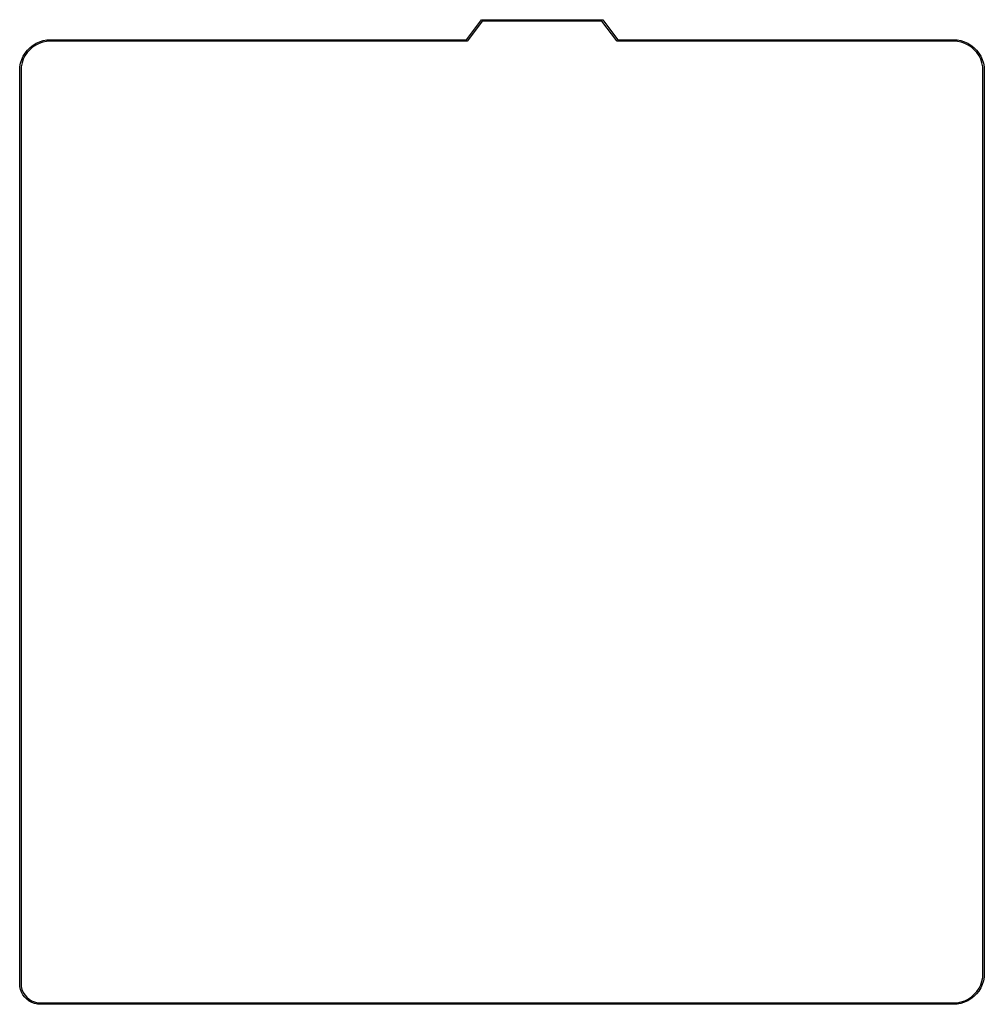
# Model space of a CAD drawing. Extents: x 2.93 to 5.61, y -3.26 to -0.53.
import ezdxf

# ---------------------------------------------------------------- set-up
doc = ezdxf.new("R2010")
doc.units = 0
doc.header["$MEASUREMENT"] = 0
doc.layers.add('BLACK', color=7, linetype='CONTINUOUS')

msp = doc.modelspace()

# ---------------------------------------------------------------- linework, layer by layer
at = {"layer": 'BLACK', "linetype": 'CONTINUOUS'}
for p, q in [((4.16814, -0.583661), (4.20938, -0.528674)), ((4.21194, -0.531824), (4.1707, -0.586811)), ((4.20938, -0.528674), (4.20951, -0.528599)), ((4.20951, -0.528599), (4.20956, -0.528463)), ((4.20956, -0.528463), (4.21014, -0.528225)), ((4.21014, -0.528225), (4.21068, -0.527907)), ((4.21068, -0.527907), (4.21082, -0.527943)), ((4.21082, -0.527943), (4.21096, -0.527887)), ((4.21096, -0.527887), (4.5456, -0.527887)), ((4.54462, -0.531824), (4.21194, -0.531824)), ((4.58586, -0.586811), (4.54462, -0.531824)), ((4.5456, -0.527887), (4.54574, -0.527943)), ((4.54574, -0.527943), (4.54588, -0.527907)), ((4.54588, -0.527907), (4.54642, -0.528225)), ((4.54642, -0.528225), (4.54699, -0.528463)), ((4.54699, -0.528463), (4.54705, -0.528599)), ((4.54705, -0.528599), (4.54718, -0.528674)), ((4.54718, -0.528674), (4.58842, -0.583661)), ((2.95503, -0.605196), (2.96317, -0.598819)), ((2.97088, -0.598391), (2.96197, -0.60434)), ((2.96317, -0.598819), (2.97202, -0.593469)), ((2.98048, -0.593654), (2.97088, -0.598391)), ((2.97202, -0.593469), (2.98144, -0.589225)), ((2.99062, -0.590212), (2.98048, -0.593654)), ((2.98144, -0.589225), (2.99132, -0.586149)), ((3.00112, -0.588122), (2.99062, -0.590212)), ((2.99132, -0.586149), (3.00149, -0.584285)), ((3.01144, -0.587446), (3.00112, -0.588122)), ((3.00149, -0.584285), (3.01181, -0.58366)), ((3.01181, -0.587598), (3.01144, -0.587446)), ((3.01181, -0.58366), (3.01181, -0.583661)), ((3.01181, -0.583661), (4.16814, -0.583661)), ((4.16913, -0.587598), (3.01181, -0.587598)), ((4.16926, -0.587542), (4.16913, -0.587598)), ((4.1694, -0.587578), (4.16926, -0.587542)), ((4.16994, -0.58726), (4.1694, -0.587578)), ((4.17052, -0.587022), (4.16994, -0.58726)), ((4.17057, -0.586886), (4.17052, -0.587022)), ((4.1707, -0.586811), (4.17057, -0.586886)), ((4.58598, -0.586886), (4.58586, -0.586811)), ((4.58604, -0.587022), (4.58598, -0.586886)), ((4.58662, -0.58726), (4.58604, -0.587022)), ((4.58715, -0.587578), (4.58662, -0.58726)), ((4.5873, -0.587542), (4.58715, -0.587578)), ((4.58743, -0.587598), (4.5873, -0.587542)), ((5.52165, -0.587598), (4.58743, -0.587598)), ((4.58842, -0.583661), (5.52165, -0.583661)), ((5.52165, -0.583661), (5.53197, -0.584286)), ((5.52202, -0.587447), (5.52165, -0.587598)), ((5.53234, -0.588123), (5.52202, -0.587447)), ((5.53197, -0.584286), (5.54214, -0.58615)), ((5.54284, -0.590213), (5.53234, -0.588123)), ((5.54214, -0.58615), (5.55202, -0.589226)), ((5.55298, -0.593655), (5.54284, -0.590213)), ((5.55202, -0.589226), (5.56144, -0.59347)), ((5.56258, -0.598392), (5.55298, -0.593655)), ((5.56144, -0.59347), (5.57029, -0.598819)), ((5.57149, -0.604341), (5.56258, -0.598392)), ((5.57029, -0.598819), (5.57843, -0.605197)), ((2.93599, -0.629497), (2.94134, -0.620648)), ((2.94091, -0.628357), (2.93617, -0.637961)), ((2.94686, -0.619453), (2.94091, -0.628357)), ((2.94134, -0.620648), (2.94771, -0.612508)), ((2.95392, -0.611401), (2.94686, -0.619453)), ((2.94771, -0.612508), (2.95503, -0.605196)), ((2.96197, -0.60434), (2.95392, -0.611401)), ((5.57954, -0.611402), (5.57149, -0.604341)), ((5.57843, -0.605197), (5.58575, -0.612508)), ((5.5866, -0.619453), (5.57954, -0.611402)), ((5.58575, -0.612508), (5.59212, -0.620648)), ((5.59255, -0.628357), (5.5866, -0.619453)), ((5.59212, -0.620648), (5.59747, -0.629497)), ((5.59729, -0.637962), (5.59255, -0.628357)), ((2.9268, -0.658969), (2.92867, -0.648798)), ((2.92867, -0.648798), (2.93174, -0.638926)), ((2.93273, -0.648102), (2.93064, -0.658605)), ((2.93174, -0.638926), (2.93599, -0.629497)), ((2.93617, -0.637961), (2.93273, -0.648102)), ((5.60073, -0.648102), (5.59729, -0.637962)), ((5.59747, -0.629497), (5.60172, -0.638927)), ((5.60282, -0.658605), (5.60073, -0.648102)), ((5.60172, -0.638927), (5.60479, -0.648799)), ((5.60479, -0.648799), (5.60666, -0.65897)), ((2.92618, -0.669291), (2.9268, -0.658969)), ((2.92618, -3.20702), (2.92618, -0.669291)), ((2.93064, -0.658605), (2.92997, -0.668926)), ((2.92997, -0.668926), (2.93012, -0.669291)), ((2.93012, -0.669291), (2.93012, -3.20702)), ((5.60349, -0.668928), (5.60282, -0.658605)), ((5.60334, -0.669291), (5.60349, -0.668928)), ((5.60334, -3.17913), (5.60334, -0.669291)), ((5.60666, -0.65897), (5.60728, -0.669288)), ((5.60728, -0.669288), (5.60728, -0.669291)), ((5.60728, -0.669291), (5.60728, -3.17913)), ((5.59729, -3.21046), (5.60073, -3.20032)), ((5.60073, -3.20032), (5.60282, -3.18982)), ((5.60479, -3.19963), (5.60172, -3.2095)), ((5.60282, -3.18982), (5.6035, -3.1795)), ((5.6035, -3.1795), (5.60334, -3.17913)), ((5.60666, -3.18945), (5.60479, -3.19963)), ((5.60728, -3.17913), (5.60666, -3.18945)), ((2.92677, -3.21524), (2.92618, -3.20702)), ((2.92618, -3.20702), (2.92618, -3.20702)), ((2.92852, -3.22329), (2.92677, -3.21524)), ((2.9314, -3.23101), (2.92852, -3.22329)), ((2.93012, -3.20702), (2.92998, -3.20736)), ((2.92998, -3.20736), (2.93061, -3.21546)), ((2.93061, -3.21546), (2.93259, -3.2237)), ((2.93259, -3.2237), (2.93583, -3.23152)), ((5.57954, -3.23702), (5.5866, -3.22897)), ((5.59212, -3.22778), (5.58575, -3.23592)), ((5.5866, -3.22897), (5.59255, -3.22007)), ((5.59747, -3.21893), (5.59212, -3.22778)), ((5.59255, -3.22007), (5.59729, -3.21046)), ((5.60172, -3.2095), (5.59747, -3.21893)), ((2.93535, -3.23824), (2.9314, -3.23101)), ((2.94028, -3.24483), (2.93535, -3.23824)), ((2.93583, -3.23152), (2.94026, -3.23874)), ((2.94026, -3.23874), (2.94576, -3.24518)), ((2.94611, -3.25066), (2.94028, -3.24483)), ((2.94576, -3.24518), (2.9522, -3.25068)), ((2.9527, -3.2556), (2.94611, -3.25066)), ((2.9522, -3.25068), (2.95942, -3.25511)), ((2.95993, -3.25954), (2.9527, -3.2556)), ((2.95942, -3.25511), (2.96724, -3.25835)), ((5.54284, -3.25821), (5.55298, -3.25477)), ((5.56145, -3.25496), (5.55202, -3.2592)), ((5.55298, -3.25477), (5.56259, -3.25003)), ((5.57029, -3.24961), (5.56145, -3.25496)), ((5.56259, -3.25003), (5.57149, -3.24408)), ((5.57843, -3.24323), (5.57029, -3.24961)), ((5.57149, -3.24408), (5.57954, -3.23702)), ((5.58575, -3.23592), (5.57843, -3.24323)), ((2.96765, -3.26242), (2.95993, -3.25954)), ((2.96724, -3.25835), (2.97548, -3.26033)), ((2.9757, -3.26417), (2.96765, -3.26242)), ((2.97548, -3.26033), (2.98358, -3.26097)), ((2.98392, -3.26476), (2.9757, -3.26417)), ((2.98358, -3.26097), (2.98392, -3.26083)), ((2.98392, -3.26083), (5.52165, -3.26083)), ((5.52165, -3.26476), (2.98392, -3.26476)), ((5.52165, -3.26083), (5.52202, -3.26098)), ((5.53197, -3.26414), (5.52165, -3.26477)), ((5.52165, -3.26477), (5.52165, -3.26476)), ((5.52202, -3.26098), (5.53234, -3.2603)), ((5.54214, -3.26228), (5.53197, -3.26414)), ((5.53234, -3.2603), (5.54284, -3.25821)), ((5.55202, -3.2592), (5.54214, -3.26228))]:
    msp.add_line(p, q, dxfattribs=at)

doc.saveas('drawing.dxf')
